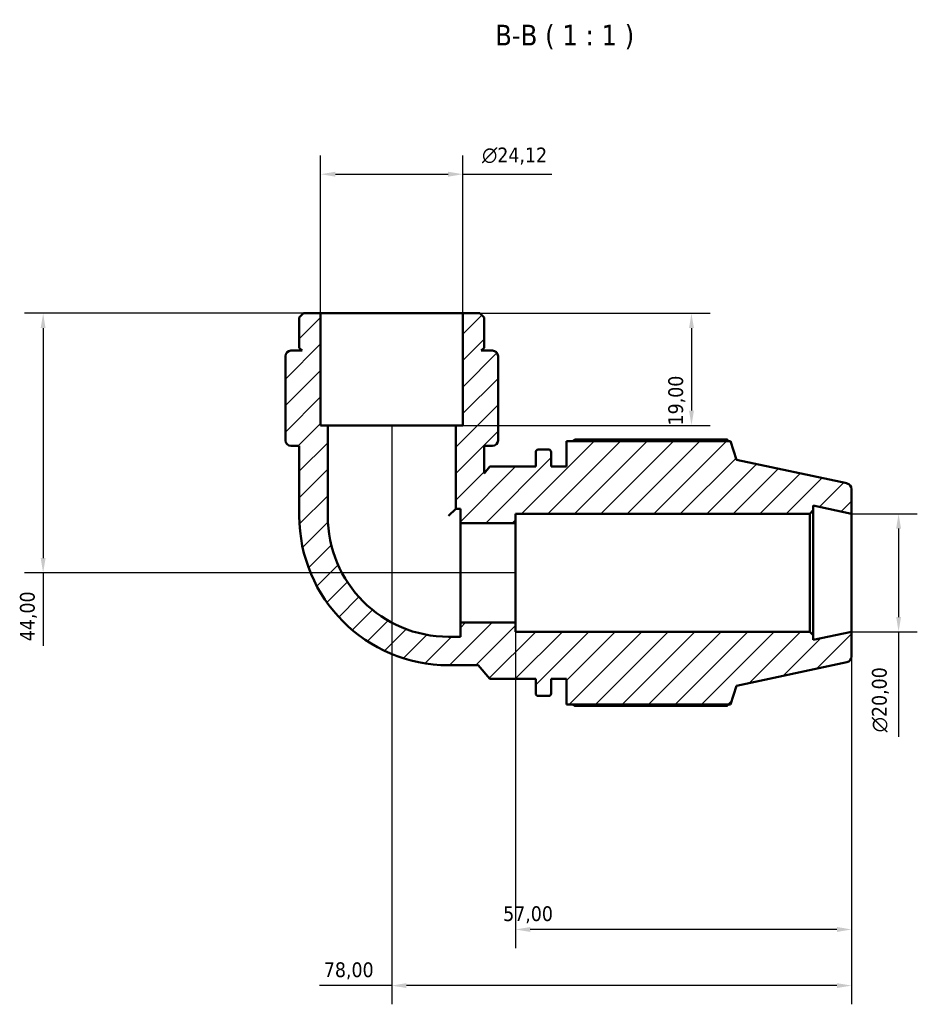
# Model space of a CAD drawing. Header units: millimetres. Extents: x 0 to 931, y 0 to 899.
# Tile 3 of 5: x 312 to 464, y 732 to 899. Entities that reach past the tile are written whole.
import ezdxf

# ---------------------------------------------------------------- set-up
doc = ezdxf.new("R2010")
doc.units = ezdxf.units.MM
for name, color, linetype, lineweight in [('Dimension (ISO)', 7, 'Continuous', 25), ('Hatch (ISO)', 7, 'Continuous', 18), ('Symbol (ISO)', 7, 'Continuous', 25), ('Visible (ISO)', 7, 'Continuous', 50)]:
    doc.layers.add(name, color=color, linetype=linetype, lineweight=lineweight)
doc.styles.add('Label Text (ISO)', font='tahoma.ttf')
doc.styles.add('Note Text (ISO)', font='tahoma.ttf')
doc.dimstyles.new('Default (ISO)', dxfattribs={"dimtxt": 2.5, "dimasz": 2.5, "dimexe": 3.175, "dimexo": 0, "dimgap": 0.762, "dimtad": 1, "dimrnd": 1e-08, "dimzin": 0, "dimtxsty": 'Note Text (ISO)', "dimcen": 0.09, "dimdle": 10, "dimclrd": 256, "dimclre": 256, "dimclrt": 232, "dimazin": 0, "dimtfac": 1.40208, "dimtmove": 0, "dimatfit": 3, "dimfxl": 1, "dimtolj": 1, "dimtzin": 0, "dimlwd": -1, "dimlwe": -1, "dimarcsym": 0})

# ---------------------------------------------------------------- blocks, each defined once
blk = doc.blocks.new('*D7')
at = {"layer": 'Defpoints', "color": 0, "transparency": 16777216}
for p in [(387.28, 872.39), (363.16, 848.8), (387.28, 848.8)]:
    blk.add_point(p, dxfattribs=at)
at = {"layer": 'Dimension (ISO)', "transparency": 16777216}
for p, q in [((363.16, 848.8), (363.16, 875.56)), ((387.28, 848.8), (387.28, 875.56)), ((365.66, 872.39), (384.78, 872.39)), ((387.28, 872.39), (402.4, 872.39))]:
    blk.add_line(p, q, dxfattribs=at)
for points in [[(365.66, 872.81), (365.66, 871.97), (363.16, 872.39)], [(384.78, 872.81), (384.78, 871.97), (387.28, 872.39)]]:
    blk.add_solid(points, dxfattribs=at)
at = {"layer": 'Dimension (ISO)', "color": 232, "true_color": 0xca0064, "transparency": 16777216, "insert": (390.54, 876.91), "char_height": 2.5, "attachment_point": 1, "style": 'Note Text (ISO)'}
blk.add_mtext('\\A1;\\fAIGDT|b0|i0;\\H2.5000;\\ln\\fTahoma|b0|i0;\\H2.5000;24,12', dxfattribs=at)
blk = doc.blocks.new('*D8')
at = {"layer": 'Defpoints', "color": 0, "transparency": 16777216}
for p in [(387.28, 848.8), (386.07, 829.8), (426.06, 829.8)]:
    blk.add_point(p, dxfattribs=at)
at = {"layer": 'Dimension (ISO)', "transparency": 16777216}
for p, q in [((387.28, 848.8), (429.24, 848.8)), ((426.06, 846.3), (426.06, 832.3)), ((386.07, 829.8), (429.24, 829.8))]:
    blk.add_line(p, q, dxfattribs=at)
for points in [[(425.65, 846.3), (426.48, 846.3), (426.06, 848.8)], [(425.65, 832.3), (426.48, 832.3), (426.06, 829.8)]]:
    blk.add_solid(points, dxfattribs=at)
at = {"layer": 'Dimension (ISO)', "color": 232, "true_color": 0xca0064, "transparency": 16777216, "insert": (422.13, 829.79), "char_height": 2.5, "attachment_point": 1, "rotation": 90, "style": 'Note Text (ISO)'}
blk.add_mtext('\\A1;19,00', dxfattribs=at)
blk = doc.blocks.new('*D9')
at = {"layer": 'Defpoints', "color": 0, "transparency": 16777216}
for p in [(363.16, 848.8), (316.1, 804.8), (396.22, 804.8)]:
    blk.add_point(p, dxfattribs=at)
at = {"layer": 'Dimension (ISO)', "transparency": 16777216}
for p, q in [((363.16, 848.8), (312.92, 848.8)), ((316.1, 846.3), (316.1, 807.3)), ((396.22, 804.8), (312.92, 804.8)), ((316.1, 804.8), (316.1, 792.44))]:
    blk.add_line(p, q, dxfattribs=at)
for points in [[(315.68, 846.3), (316.51, 846.3), (316.1, 848.8)], [(315.68, 807.3), (316.51, 807.3), (316.1, 804.8)]]:
    blk.add_solid(points, dxfattribs=at)
at = {"layer": 'Dimension (ISO)', "color": 232, "true_color": 0xca0064, "transparency": 16777216, "insert": (312.16, 793.2), "char_height": 2.5, "attachment_point": 1, "rotation": 90, "style": 'Note Text (ISO)'}
blk.add_mtext('\\A1;44,00', dxfattribs=at)
blk = doc.blocks.new('*D10')
at = {"layer": 'Defpoints', "color": 0, "transparency": 16777216}
for p in [(375.22, 829.8), (453.22, 794.8), (375.22, 734.8)]:
    blk.add_point(p, dxfattribs=at)
at = {"layer": 'Dimension (ISO)', "transparency": 16777216}
for p, q in [((375.22, 829.8), (375.22, 731.63)), ((453.22, 794.8), (453.22, 731.63)), ((375.22, 734.8), (362.95, 734.8)), ((450.72, 734.8), (377.72, 734.8))]:
    blk.add_line(p, q, dxfattribs=at)
for points in [[(377.72, 735.22), (377.72, 734.39), (375.22, 734.8)], [(450.72, 735.22), (450.72, 734.39), (453.22, 734.8)]]:
    blk.add_solid(points, dxfattribs=at)
at = {"layer": 'Dimension (ISO)', "color": 232, "true_color": 0xca0064, "transparency": 16777216, "insert": (363.71, 738.74), "char_height": 2.5, "attachment_point": 1, "style": 'Note Text (ISO)'}
blk.add_mtext('\\A1;78,00', dxfattribs=at)
blk = doc.blocks.new('*D11')
at = {"layer": 'Defpoints', "color": 0, "transparency": 16777216}
for p in [(396.22, 796.36), (453.22, 794.8), (396.22, 744.32)]:
    blk.add_point(p, dxfattribs=at)
at = {"layer": 'Dimension (ISO)', "transparency": 16777216}
for p, q in [((396.22, 796.36), (396.22, 741.15)), ((453.22, 794.8), (453.22, 741.15)), ((450.72, 744.32), (398.72, 744.32))]:
    blk.add_line(p, q, dxfattribs=at)
for points in [[(398.72, 744.74), (398.72, 743.9), (396.22, 744.32)], [(450.72, 744.74), (450.72, 743.9), (453.22, 744.32)]]:
    blk.add_solid(points, dxfattribs=at)
at = {"layer": 'Dimension (ISO)', "color": 232, "true_color": 0xca0064, "transparency": 16777216, "insert": (394.12, 748.25), "char_height": 2.5, "attachment_point": 1, "style": 'Note Text (ISO)'}
blk.add_mtext('\\A1;57,00', dxfattribs=at)
blk = doc.blocks.new('*D12')
at = {"layer": 'Defpoints', "color": 0, "transparency": 16777216}
for p in [(453.22, 814.8), (453.22, 794.8), (461.19, 794.8)]:
    blk.add_point(p, dxfattribs=at)
at = {"layer": 'Dimension (ISO)', "transparency": 16777216}
for p, q in [((453.22, 814.8), (464.37, 814.8)), ((461.19, 812.3), (461.19, 797.3)), ((453.22, 794.8), (464.37, 794.8)), ((461.19, 794.8), (461.19, 776.99))]:
    blk.add_line(p, q, dxfattribs=at)
for points in [[(460.78, 812.3), (461.61, 812.3), (461.19, 814.8)], [(460.78, 797.3), (461.61, 797.3), (461.19, 794.8)]]:
    blk.add_solid(points, dxfattribs=at)
at = {"layer": 'Dimension (ISO)', "color": 232, "true_color": 0xca0064, "transparency": 16777216, "insert": (456.67, 777.75), "char_height": 2.5, "attachment_point": 1, "rotation": 90, "style": 'Note Text (ISO)'}
blk.add_mtext('\\A1;\\fAIGDT|b0|i0;\\H2.5000;\\ln\\fTahoma|b0|i0;\\H2.5000;20,00', dxfattribs=at)

msp = doc.modelspace()

# ---------------------------------------------------------------- hatches: boundary and pattern name
at = {"layer": 'Hatch (ISO)'}
h = msp.add_hatch(dxfattribs=at)
h.set_pattern_fill('ANSI31', color=256, scale=25.4, style=0)
h.set_pattern_definition([(45, (0, 0), (-2.245064, 2.245064), [])])
edge = h.paths.add_edge_path()
edge.add_line((387.279, 829.804), (386.073, 829.804))
edge.add_line((386.073, 829.804), (386.073, 815.657))
edge.add_line((386.073, 815.657), (386.875, 815.657))
edge.add_line((386.875, 815.657), (386.875, 813.245))
edge.add_line((386.875, 813.245), (396.22, 813.245))
edge.add_line((396.22, 813.245), (396.22, 814.804))
edge.add_line((396.22, 814.804), (446.12, 814.804))
edge.add_line((446.12, 814.804), (446.72, 815.404))
edge.add_line((446.72, 815.404), (446.72, 816.186))
edge.add_line((446.72, 816.186), (453.22, 814.804))
edge.add_line((453.22, 814.804), (453.22, 818.994))
edge.add_ellipse((452.22, 818.994), major_axis=(1, 0), ratio=1, start_angle=0, end_angle=78)
edge.add_line((452.428, 819.973), (433.72, 823.949))
edge.add_line((433.72, 823.949), (432.688, 827.124))
edge.add_line((432.688, 827.124), (404.86, 827.124))
edge.add_line((404.86, 827.124), (404.86, 822.804))
edge.add_line((404.86, 822.804), (402.26, 822.804))
edge.add_line((402.26, 822.804), (402.26, 825.284))
edge.add_ellipse((401.86, 825.284), major_axis=(0.4, 0), ratio=1, start_angle=0, end_angle=90)
edge.add_line((401.86, 825.684), (400.06, 825.684))
edge.add_ellipse((400.06, 825.284), major_axis=(0, 0.4), ratio=1, start_angle=0, end_angle=90)
edge.add_line((399.66, 825.284), (399.66, 822.804))
edge.add_line((399.66, 822.804), (391.86, 822.804))
edge.add_line((391.86, 822.804), (390.896, 821.655))
edge.add_line((390.896, 821.655), (390.896, 826.321))
edge.add_line((390.896, 826.321), (392.307, 826.321))
edge.add_ellipse((392.307, 827.261), major_axis=(0, -0.941), ratio=1, start_angle=0, end_angle=90)
edge.add_line((393.248, 827.261), (393.248, 827.904))
edge.add_line((393.248, 827.904), (393.248, 829.804))
edge.add_line((393.248, 829.804), (393.248, 841.53))
edge.add_ellipse((392.307, 841.53), major_axis=(0.941, 0), ratio=1, start_angle=0, end_angle=90)
edge.add_line((392.307, 842.471), (390.396, 842.471))
edge.add_line((390.396, 842.471), (390.896, 842.971))
edge.add_line((390.896, 842.971), (390.896, 848.081))
edge.add_line((390.896, 848.081), (390.173, 848.804))
edge.add_line((390.173, 848.804), (387.279, 848.804))
edge.add_line((387.279, 848.804), (387.279, 829.804))
edge = h.paths.add_edge_path()
edge.add_line((364.367, 829.804), (363.162, 829.804))
edge.add_line((363.162, 829.804), (363.162, 848.804))
edge.add_line((363.162, 848.804), (360.268, 848.804))
edge.add_line((360.268, 848.804), (359.544, 848.081))
edge.add_line((359.544, 848.081), (359.544, 842.971))
edge.add_line((359.544, 842.971), (360.044, 842.471))
edge.add_line((360.044, 842.471), (358.133, 842.471))
edge.add_ellipse((358.133, 841.53), major_axis=(0, 0.941), ratio=1, start_angle=0, end_angle=90)
edge.add_line((357.193, 841.53), (357.193, 829.804))
edge.add_line((357.193, 829.804), (357.193, 827.904))
edge.add_line((357.193, 827.904), (357.193, 827.261))
edge.add_ellipse((358.133, 827.261), major_axis=(-0.941, 0), ratio=1, start_angle=0, end_angle=90)
edge.add_line((358.133, 826.321), (359.544, 826.321))
edge.add_line((359.544, 826.321), (359.544, 814.451))
edge.add_ellipse((384.867, 814.451), major_axis=(-25.323, 0), ratio=1, start_angle=0, end_angle=90)
edge.add_line((384.867, 789.128), (389.91, 789.128))
edge.add_line((389.91, 789.128), (391.86, 786.804))
edge.add_line((391.86, 786.804), (399.66, 786.804))
edge.add_line((399.66, 786.804), (399.66, 784.324))
edge.add_ellipse((400.06, 784.324), major_axis=(-0.4, 0), ratio=1, start_angle=0, end_angle=90)
edge.add_line((400.06, 783.924), (401.86, 783.924))
edge.add_ellipse((401.86, 784.324), major_axis=(0, -0.4), ratio=1, start_angle=0, end_angle=90)
edge.add_line((402.26, 784.324), (402.26, 786.804))
edge.add_line((402.26, 786.804), (404.86, 786.804))
edge.add_line((404.86, 786.804), (404.86, 782.484))
edge.add_line((404.86, 782.484), (432.688, 782.484))
edge.add_line((432.688, 782.484), (433.72, 785.659))
edge.add_line((433.72, 785.659), (452.428, 789.636))
edge.add_ellipse((452.22, 790.614), major_axis=(0.208, -0.978), ratio=1, start_angle=0, end_angle=78)
edge.add_line((453.22, 790.614), (453.22, 794.804))
edge.add_line((453.22, 794.804), (446.72, 793.423))
edge.add_line((446.72, 793.423), (446.72, 794.204))
edge.add_line((446.72, 794.204), (446.12, 794.804))
edge.add_line((446.12, 794.804), (396.22, 794.804))
edge.add_line((396.22, 794.804), (396.22, 796.363))
edge.add_line((396.22, 796.363), (386.875, 796.363))
edge.add_line((386.875, 796.363), (386.875, 793.952))
edge.add_line((386.875, 793.952), (384.867, 793.952))
edge.add_ellipse((384.867, 814.451), major_axis=(0, -20.499), ratio=1, start_angle=270, end_angle=360, ccw=False)
edge.add_line((364.367, 814.451), (364.367, 829.804))

# ---------------------------------------------------------------- linework, layer by layer
at = {"layer": 'Visible (ISO)'}
for p, q in [((360.268, 848.804), (359.544, 848.081)), ((363.162, 848.804), (360.268, 848.804)), ((363.162, 829.804), (363.162, 848.804)), ((387.279, 848.804), (363.162, 848.804)), ((390.173, 848.804), (387.279, 848.804)), ((387.279, 848.804), (387.279, 829.804)), ((390.896, 848.081), (390.173, 848.804)), ((359.544, 848.081), (359.544, 842.971)), ((390.896, 842.971), (390.896, 848.081)), ((357.193, 841.53), (357.193, 829.804)), ((360.044, 842.471), (358.133, 842.471)), ((359.544, 842.971), (360.044, 842.471)), ((390.396, 842.471), (390.896, 842.971)), ((392.307, 842.471), (390.396, 842.471)), ((393.248, 829.804), (393.248, 841.53)), ((357.193, 829.804), (357.193, 827.904)), ((364.367, 829.804), (363.162, 829.804)), ((364.367, 814.451), (364.367, 829.804)), ((386.073, 829.804), (364.367, 829.804)), ((387.279, 829.804), (386.073, 829.804)), ((386.073, 829.804), (386.073, 815.657)), ((393.248, 827.904), (393.248, 829.804)), ((357.193, 827.904), (357.193, 827.261)), ((393.248, 827.261), (393.248, 827.904)), ((432.688, 827.124), (404.86, 827.124)), ((404.86, 827.124), (404.86, 822.804)), ((432.143, 827.387), (406.3, 827.387)), ((433.72, 823.949), (432.688, 827.124)), ((358.133, 826.321), (359.544, 826.321)), ((359.544, 826.321), (359.544, 814.451)), ((390.896, 821.655), (390.896, 826.321)), ((390.896, 826.321), (392.307, 826.321)), ((399.66, 825.284), (399.66, 822.804)), ((401.86, 825.684), (400.06, 825.684)), ((402.26, 822.804), (402.26, 825.284)), ((452.428, 819.973), (433.72, 823.949)), ((391.86, 822.804), (390.896, 821.655)), ((399.66, 822.804), (391.86, 822.804)), ((404.86, 822.804), (402.26, 822.804)), ((453.22, 814.804), (453.22, 818.994)), ((386.073, 815.657), (384.867, 814.451)), ((386.073, 815.657), (386.875, 815.657)), ((386.875, 815.657), (386.875, 813.245)), ((396.22, 813.245), (396.22, 814.804)), ((396.22, 814.804), (446.12, 814.804)), ((446.12, 814.804), (446.72, 815.404)), ((446.12, 814.804), (446.12, 794.804)), ((446.72, 815.404), (446.72, 816.186)), ((446.72, 816.186), (453.22, 814.804)), ((446.72, 794.204), (446.72, 815.404)), ((453.22, 794.804), (453.22, 814.804)), ((386.875, 813.245), (396.22, 813.245)), ((386.875, 796.363), (386.875, 813.245)), ((396.22, 796.363), (396.22, 813.245)), ((396.22, 796.363), (386.875, 796.363)), ((386.875, 796.363), (386.875, 793.952)), ((396.22, 794.804), (396.22, 796.363)), ((446.12, 794.804), (396.22, 794.804)), ((446.72, 794.204), (446.12, 794.804)), ((453.22, 794.804), (446.72, 793.423)), ((453.22, 790.614), (453.22, 794.804)), ((386.875, 793.952), (384.867, 793.952)), ((446.72, 793.423), (446.72, 794.204)), ((384.867, 789.128), (389.91, 789.128)), ((389.91, 789.128), (391.86, 786.804)), ((433.72, 785.659), (452.428, 789.636)), ((391.86, 786.804), (399.66, 786.804)), ((399.66, 786.804), (399.66, 784.324)), ((402.26, 784.324), (402.26, 786.804)), ((402.26, 786.804), (404.86, 786.804)), ((404.86, 786.804), (404.86, 782.484)), ((432.688, 782.484), (433.72, 785.659)), ((400.06, 783.924), (401.86, 783.924)), ((404.86, 782.484), (432.688, 782.484)), ((406.3, 782.222), (432.143, 782.222))]:
    msp.add_line(p, q, dxfattribs=at)
for centre, radius, start, end in [((358.133, 841.53), 0.941, 90, 180), ((392.307, 841.53), 0.941, 0, 90), ((358.133, 827.261), 0.941, 180, 270), ((392.307, 827.261), 0.941, 270, 0), ((400.06, 825.284), 0.4, 90, 180), ((401.86, 825.284), 0.4, 0, 90), ((452.22, 818.994), 1, 0, 78), ((384.867, 814.451), 25.323, 180, 270), ((384.867, 814.451), 20.499, 180, 270), ((452.22, 790.614), 1, 282, 0), ((400.06, 784.324), 0.4, 180, 270), ((401.86, 784.324), 0.4, 270, 0)]:
    msp.add_arc(centre, radius, start, end, dxfattribs=at)
for points, weights in [([(405.882, 827.124), (406.087, 827.254), (406.3, 827.387)], [1.01377644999, 1.0162663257, 1.01861138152]), ([(432.279, 827.124), (432.212, 827.254), (432.143, 827.387)], [1.00204049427, 1.00109388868, 1]), ([(406.3, 782.222), (406.087, 782.354), (405.882, 782.484)], [1.01861138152, 1.0162663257, 1.01377644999]), ([(432.143, 782.222), (432.212, 782.354), (432.279, 782.484)], [1, 1.00109388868, 1.00204049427])]:
    msp.add_rational_spline(points, weights, degree=2, dxfattribs=at)

# ---------------------------------------------------------------- texts
at = {"layer": 'Symbol (ISO)', "insert": (392.768, 893.594), "char_height": 3.5, "attachment_point": 7, "style": 'Label Text (ISO)'}
msp.add_mtext('B-B ( 1 : 1 )', dxfattribs=at)

# ---------------------------------------------------------------- dimensions: what is measured, and where the dimension line sits
at = {"layer": 'Dimension (ISO)'}
for base, p1, p2, angle, picture, middle in [((387.279, 872.39), (363.162, 848.804), (387.279, 848.804), 180, '*D7', (396.09, 872.39)), ((461.192, 794.804), (453.22, 814.804), (453.22, 794.804), 90, '*D12', (461.192, 783.304))]:
    dim = msp.add_linear_dim(base=base, p1=p1, p2=p2, angle=angle, text='\\fAIGDT|b0|i0;\\H2.5000;\\ln\\fTahoma|b0|i0;\\H2.5000;<>', dimstyle='Default (ISO)', override={"dimdec": 2, "dimtp": 0, "dimtm": 0, "dimtdec": 2, "dimtofl": 0, "dimatfit": 2}, dxfattribs=at)
    dim.commit()
    dim.dimension.update_dxf_attribs({"geometry": picture, "text_midpoint": middle, "dimtype": 160})
for base, p1, p2, angle, override, picture, middle in [((316.098, 804.804), (363.162, 848.804), (396.22, 804.804), 270, {"dimdec": 2, "dimtp": 0, "dimtm": 0, "dimtdec": 2, "dimtofl": 0, "dimatfit": 2}, '*D9', (316.098, 797.371)), ((426.064, 829.804), (387.279, 848.804), (386.073, 829.804), 270, {"dimdec": 2, "dimtp": 0, "dimtm": 0, "dimtdec": 2, "dimtofl": 0, "dimatfit": 1}, '*D8', (426.064, 833.804)), ((375.22, 734.804), (453.22, 794.804), (375.22, 829.804), 180, {"dimdec": 2, "dimtp": 0, "dimtm": 0, "dimtdec": 2, "dimtofl": 0, "dimatfit": 2}, '*D10', (367.836, 734.804)), ((396.22, 744.321), (453.22, 794.804), (396.22, 796.363), 180, {"dimdec": 2, "dimtp": 0, "dimtm": 0, "dimtdec": 2, "dimtofl": 0, "dimatfit": 1}, '*D11', (398.22, 744.321))]:
    dim = msp.add_linear_dim(base=base, p1=p1, p2=p2, angle=angle, dimstyle='Default (ISO)', override=override, dxfattribs=at)
    dim.commit()
    dim.dimension.update_dxf_attribs({"geometry": picture, "text_midpoint": middle, "dimtype": 160})

doc.saveas('drawing.dxf')
